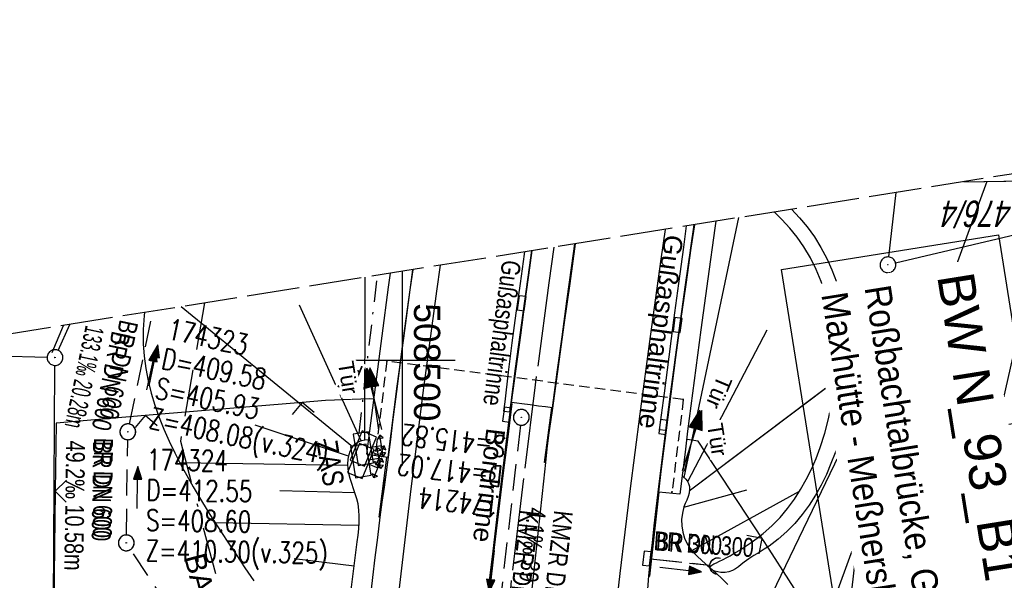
# Model space of a CAD drawing. Extents: x 508367 to 508796, y 450874 to 451832.
# Tile 35 of 37: x 508464 to 508557, y 451779 to 451832. Entities that reach past the tile are written whole.
import ezdxf
from ezdxf.enums import TextEntityAlignment as Align

# ---------------------------------------------------------------- set-up
doc = ezdxf.new("R2010")
doc.units = 0
doc.header["$LTSCALE"] = 10
doc.header["$MEASUREMENT"] = 0
for name, pattern in [('ACAD_ISO16W100', [73, 15, -6.5, 15, -6.5, 15, -7, 1, -7]), ('ACHSE', [5.5, 4, -0.5, 0.5, -0.5]), ('AUSGEZOGEN', [0]), ('LT00', [0]), ('LT08', [0.42, 0.2, -0.1, 0.02, -0.1]), ('LT12', [0.4, 0.3, -0.1]), ('LT14', [0.6, 0.5, -0.1]), ('LT17', [0.15, 0.1, -0.05]), ('STRICHLINIE2', [0.375, 0.25, -0.125])]:
    doc.linetypes.add(name, pattern=pattern)
doc.layers.get('0').update_dxf_attribs({"linetype": 'LT00'})
for name, color, linetype in [('--EK_BW_TEXT_B', 20, 'LT00'), ('--EK_FBR', 250, 'LT00'), ('--EK_Halt-Pfeil', 4, 'LT00'), ('--EK_Haltung', 7, 'STRICHLINIE2'), ('--EK_Haltung-Text', 140, 'LT00'), ('--EK_Schacht-Text', 5, 'LT00'), ('--EL_DFK_AB_L', 21, 'LT00'), ('--EL_DFK_AB_P', 7, 'LT00'), ('--EL_Halt-Pfeil', 4, 'LT00'), ('--EL_Haltung', 182, 'STRICHLINIE2'), ('--EL_Haltung-Text', 182, 'LT00'), ('-AX-093', 35, 'ACHSE'), ('ABSTAND', 8, 'LT00'), ('BAB-KABEL', 220, 'ACAD_ISO16W100'), ('BAB-KABEL_TEXT', 221, 'Continuous'), ('BW_TEXT_B', 20, 'AUSGEZOGEN'), ('DFK_AB_L', 21, 'LT00'), ('DFK_AB_P', 7, 'LT00'), ('DFK_FLUR_NR', 250, 'LT00'), ('DFK_KATASTER', 250, 'LT00'), ('DL', 182, 'LT12'), ('DL_PFEIL', 201, 'LT00'), ('DL_TEXT', 182, 'LT00'), ('RINNE_TEXT', 11, 'Continuous'), ('STROM_TEXT', 80, 'Continuous'), ('STROM_UNTER', 80, 'LT08'), ('TOR_TEXT_A', 11, 'Continuous'), ('TOR_TEXT_B', 11, 'Continuous'), ('V120_AFBR_BAB', 250, 'LT00'), ('V120_BOESCH', 250, 'LT00'), ('V120_BOSCHUNG', 250, 'LT00'), ('V120_BR_KAPPE', 30, 'LT00'), ('V120_BR_WID', 30, 'LT17'), ('V120_H_BORD', 8, 'LT00'), ('V120_KA_PRUF', 182, 'LT00'), ('V120_LD_MARK', 2, 'LT00'), ('V120_RASTER', 250, 'LT00'), ('V120_RAUHGE', 250, 'LT00'), ('V120_RINNE', 182, 'LT00'), ('V120_SINKK', 182, 'LT00'), ('V120_STROM', 80, 'LT00'), ('V120_TOR', 10, 'LT00'), ('V120_UK_DURCH', 182, 'LT00'), ('V120_ZAUN', 40, 'LT00'), ('V121_AFBR_BAB', 250, 'LT00'), ('V121_BOESCH', 250, 'LT00'), ('V121_BOSCHUNG', 250, 'LT00'), ('V121_BR_KAPPE', 30, 'LT00'), ('V121_BR_WID', 30, 'LT17'), ('V121_H_BORD', 8, 'LT00'), ('V121_KA_PRUF', 182, 'LT00'), ('V121_LD_MARK', 250, 'LT00'), ('V121_RASTER', 250, 'LT00'), ('V121_RAUHGE', 250, 'LT00'), ('V121_RINNE', 182, 'LT00'), ('V121_SINKK', 182, 'LT00'), ('V121_STROM', 80, 'LT00'), ('V121_TOR', 10, 'LT00'), ('V121_UK_DURCH', 182, 'LT00'), ('V121_ZAUN', 40, 'LT00')]:
    doc.layers.add(name, color=color, linetype=linetype)
doc.layers.add('-BLATT_121-RAND', color=7, linetype='LT14', plot=False)
doc.styles.add('Arial', font='ARIAL.TTF')
doc.styles.add('Beschrift', font='ARIAL.TTF')
doc.styles.add('Haltungsbeschriftung', font='ARIAL.TTF', dxfattribs={"width": 0.75})
doc.styles.add('schachtbeschriftung', font='romans.shx', dxfattribs={"width": 0.75, "height": 2})
doc.styles.get("Standard").update_dxf_attribs({"font": 'ARIAL.TTF'})
doc.styles.add('Versorgungsltg', font='ARIAL.TTF', dxfattribs={"width": 0.8, "height": 2})

# ---------------------------------------------------------------- blocks, each defined once
blk = doc.blocks.new('SYMB0003')
at = {"color": 0, "linetype": 'ByBlock'}
for p, q in [((-0.015712, 0), (0.010166, 0.012015)), ((0, -0.021257), (-0.015712, 0)), ((0.010166, 0.012015), (0, -0.021257))]:
    blk.add_line(p, q, dxfattribs=at)
for points in [[(-0.031395, 0.499013), (-0.093691, 0.491144), (-0.154509, 0.475528), (-0.21289, 0.452414), (-0.267913, 0.422164), (-0.318712, 0.385257), (-0.364484, 0.342274), (-0.404509, 0.293893), (-0.438154, 0.240877), (-0.464888, 0.184062), (-0.484292, 0.124345), (-0.496058, 0.062667), (-0.5, 0)], [(-0.5, 0), (-0.496058, -0.062667), (-0.484292, -0.124345), (-0.464888, -0.184062), (-0.438154, -0.240877), (-0.404509, -0.293893), (-0.364485, -0.342274), (-0.318712, -0.385257), (-0.267914, -0.422164), (-0.21289, -0.452414), (-0.154509, -0.475529), (-0.093691, -0.491144), (-0.031395, -0.499014), (0.031395, -0.499014)], [(0.5, 0), (0.496057, 0.062667), (0.484292, 0.124345), (0.464888, 0.184062), (0.438153, 0.240877), (0.404509, 0.293893), (0.364484, 0.342274), (0.318712, 0.385257), (0.267913, 0.422164), (0.21289, 0.452414), (0.154509, 0.475528), (0.093691, 0.491144), (0.031395, 0.499013), (-0.031395, 0.499013)], [(0.031395, -0.499014), (0.093691, -0.491144), (0.154509, -0.475529), (0.21289, -0.452414), (0.267914, -0.422164), (0.318712, -0.385257), (0.364485, -0.342274), (0.404509, -0.293893), (0.438154, -0.240877), (0.464889, -0.184062), (0.484292, -0.124345), (0.496058, -0.062667), (0.5, 0)]]:
    blk.add_lwpolyline(points, dxfattribs=at)
blk = doc.blocks.new('SYMB0070')
at = {"color": 0, "linetype": 'ByBlock'}
for p, q in [((-0.5, 0), (0.2, 0)), ((0.5, 0), (0.2, 0.1)), ((0.2, 0.1), (0.2, 0)), ((0.468, 0), (0.21, 0.086)), ((0.21, 0.086), (0.21, -0.086)), ((0.21, -0.086), (0.468, 0)), ((0.22, -0.072), (0.437, 0)), ((0.23, -0.058), (0.405, 0)), ((0.24, -0.045), (0.374, 0)), ((0.342, 0), (0.25, 0.031)), ((0.25, 0.031), (0.25, -0.031)), ((0.25, -0.031), (0.342, 0)), ((0.26, -0.017), (0.31, 0)), ((0.27, -0.003), (0.279, 0))]:
    blk.add_line(p, q, dxfattribs=at)
for points in [[(0.2, 0), (0.2, -0.1), (0.5, 0)], [(0.437, 0), (0.22, 0.072), (0.22, -0.072)], [(0.405, 0), (0.23, 0.058), (0.23, -0.058)], [(0.374, 0), (0.24, 0.045), (0.24, -0.045)], [(0.31, 0), (0.26, 0.017), (0.26, -0.017)], [(0.279, 0), (0.27, 0.003), (0.27, -0.003)]]:
    blk.add_lwpolyline(points, dxfattribs=at)
blk = doc.blocks.new('SYMB0011')
at = {"color": 0, "linetype": 'ByBlock'}
for p, q in [((0.5, 0), (-0.5, 0)), ((0, 0.5), (0, -0.5))]:
    blk.add_line(p, q, dxfattribs=at)
blk = doc.blocks.new('SYMB0024')
at = {"color": 0, "linetype": 'ByBlock'}
for p, q in [((-0.5, 0.5), (0, 0)), ((0, 0), (0.5, 0.5))]:
    blk.add_line(p, q, dxfattribs=at)
blk = doc.blocks.new('SYMB0652')
at = {"color": 0, "linetype": 'ByBlock'}
blk.add_lwpolyline([(-0.15, -0.075), (0.15, -0.075), (0.15, 0.075), (-0.15, 0.075), (-0.15, -0.075)], dxfattribs=at)
blk = doc.blocks.new('SYMB1107')
at = {"color": 0, "linetype": 'ByBlock'}
for points in [[(-0.2, 0), (-0.196157, 0.039018), (-0.184776, 0.076537), (-0.166294, 0.111114), (-0.141421, 0.141421), (-0.111114, 0.166294), (-0.076537, 0.184776), (-0.039018, 0.196157), (0, 0.2)], [(0, 0.2), (0.039018, 0.196157), (0.076537, 0.184776), (0.111114, 0.166294), (0.141421, 0.141421), (0.166294, 0.111114), (0.184776, 0.076537), (0.196157, 0.039018), (0.2, 0)]]:
    blk.add_lwpolyline(points, dxfattribs=at)
blk = doc.blocks.new('SYMB0702')
at = {"color": 0, "linetype": 'ByBlock'}
for p, q in [((0.071716, 0.203284), (0.071716, 0.146716)), ((0.1, 0.175), (-0.1, 0.175)), ((0, 0.075), (0, 0.175))]:
    blk.add_line(p, q, dxfattribs=at)
for points in [[(-0.071716, 0.203284), (-0.1, 0.175), (-0.071716, 0.146716), (-0.071716, 0.203284)], [(0.071716, 0.203284), (0.1, 0.175), (0.071716, 0.146716)], [(0.15, 0.075), (-0.15, 0.075), (-0.15, -0.075), (0.15, -0.075), (0.15, 0.075)]]:
    blk.add_lwpolyline(points, dxfattribs=at)

msp = doc.modelspace()

# ---------------------------------------------------------------- linework, layer by layer
at = {"layer": '--EK_FBR', "color": 2}
for points in [[(508514.302, 451795.477), (508514.85, 451799.435), (508515.4, 451803.393), (508515.954, 451807.351), (508516.489, 451811.129)], [(508510.231, 451795.108), (508509.818, 451791.795), (508509.406, 451788.482), (508508.997, 451785.169), (508508.593, 451781.855), (508508.195, 451778.541), (508507.805, 451775.225), (508507.424, 451771.909), (508506.527, 451763.684), (508505.696, 451755.451), (508504.932, 451747.212), (508504.508, 451742.295), (508504.109, 451737.376), (508503.735, 451732.455), (508503.389, 451727.532), (508503.07, 451722.607)], [(508512.177, 451776.778), (508512.508, 451779.715), (508512.833, 451782.653), (508513.149, 451785.592), (508513.453, 451788.532), (508513.543, 451789.418), (508513.636, 451790.304), (508513.786, 451791.599), (508513.95, 451792.893), (508514.124, 451794.185), (508514.302, 451795.477)]]:
    msp.add_lwpolyline(points, dxfattribs=at)
at = {"layer": '--EK_FBR'}
for points in [[(508496.949, 451777.418), (508497.17, 451779.334), (508497.396, 451781.25), (508497.631, 451783.165), (508497.877, 451785.078), (508498.069, 451786.51), (508498.264, 451787.941), (508498.461, 451789.372), (508498.654, 451790.804), (508498.874, 451792.487), (508499.088, 451794.171), (508499.299, 451795.855), (508499.511, 451797.539), (508500.103, 451802.135), (508500.719, 451806.727), (508500.986, 451808.655)], [(508496.949, 451777.418), (508497.17, 451779.334), (508497.396, 451781.25), (508497.631, 451783.165), (508497.877, 451785.078), (508498.069, 451786.51), (508498.265, 451787.941), (508498.461, 451789.372), (508498.654, 451790.804), (508498.874, 451792.487), (508499.088, 451794.171), (508499.299, 451795.855), (508499.511, 451797.539), (508500.103, 451802.135), (508500.719, 451806.727), (508500.986, 451808.655)], [(508510.231, 451795.108), (508509.818, 451791.795), (508509.406, 451788.482), (508508.997, 451785.169), (508508.593, 451781.855), (508508.195, 451778.541), (508507.805, 451775.225), (508507.424, 451771.909), (508506.527, 451763.684), (508505.696, 451755.451), (508504.932, 451747.212), (508504.508, 451742.295), (508504.167, 451738.096)], [(508508.264, 451736.393), (508508.367, 451737.821), (508508.614, 451741.099), (508508.875, 451744.375), (508509.226, 451748.51), (508509.601, 451752.642), (508509.999, 451756.773), (508510.418, 451760.902), (508510.857, 451765.028), (508511.181, 451767.966), (508511.511, 451770.904), (508511.844, 451773.841), (508512.177, 451776.778), (508512.508, 451779.715), (508512.833, 451782.653), (508513.149, 451785.592), (508513.453, 451788.532), (508513.543, 451789.418), (508513.636, 451790.304), (508513.786, 451791.599), (508513.95, 451792.893), (508514.124, 451794.185), (508514.302, 451795.477)], [(508523.329, 451777.779), (508523.477, 451779.493), (508523.631, 451781.09), (508523.797, 451782.685), (508523.974, 451784.28), (508524.157, 451785.874), (508524.344, 451787.468)], [(508523.329, 451777.779), (508523.477, 451779.493), (508523.631, 451781.09), (508523.797, 451782.685), (508523.974, 451784.28), (508524.157, 451785.874), (508524.344, 451787.468)]]:
    msp.add_lwpolyline(points, dxfattribs=at)
at = {"layer": '--EK_Haltung'}
for p, q in [((508473.982, 451793.954), (508476.238, 451804.706)), ((508511.23, 451793.851), (508506.934, 451756.471)), ((508473.69, 451783.394), (508473.817, 451792.47)), ((508490.233, 451757.644), (508474.094, 451782.018))]:
    msp.add_line(p, q, dxfattribs=at)
at = {"layer": '--EK_Haltung', "flags": 128}
msp.add_lwpolyline([(508523.611, 451781.122), (508529.28, 451780.521)], dxfattribs=at)
at = {"layer": '--EL_DFK_AB_L'}
for p, q in [((508546.324, 451809.864), (508547.011, 451816)), ((508546.157, 451808.374), (508542.444, 451775.075)), ((508467.195, 451800.974), (508468.291, 451803.438)), ((508466.525, 451745.358), (508466.885, 451799.539))]:
    msp.add_line(p, q, dxfattribs=at)
at = {"layer": '--EL_Haltung'}
for p, q in [((508473.982, 451793.954), (508476.238, 451804.706)), ((508511.23, 451793.851), (508506.934, 451756.471)), ((508473.69, 451783.394), (508473.817, 451792.47)), ((508490.233, 451757.644), (508474.094, 451782.018))]:
    msp.add_line(p, q, dxfattribs=at)
at = {"layer": '--EL_Haltung', "flags": 128}
msp.add_lwpolyline([(508523.611, 451781.122), (508529.28, 451780.521)], dxfattribs=at)
at = {"layer": '-AX-093', "ltscale": 0.2}
msp.add_lwpolyline([(508514.425, 451810.8), (508513.94, 451807.399), (508512.638, 451797.7), (508511.414, 451787.991), (508510.27, 451778.273), (508509.206, 451768.545), (508508.221, 451758.809), (508507.316, 451749.065), (508506.49, 451739.315), (508505.744, 451729.557), (508505.078, 451719.794), (508504.564, 451711.305), (508504.047, 451701.533), (508503.609, 451691.757), (508503.249, 451681.978), (508502.967, 451672.196), (508502.76, 451662.413)], dxfattribs=at)
at = {"layer": '-BLATT_121-RAND'}
msp.add_lwpolyline([(508366.709, 451787.228), (508512.473, 450873.785), (508795.887, 450919.011), (508650.123, 451832.454), (508366.709, 451787.228)], dxfattribs=at)
at = {"layer": 'BAB-KABEL', "ltscale": 0.03, "flags": 128}
msp.add_lwpolyline([(508481.132, 451805.487), (508478.836, 451792.344), (508487.53, 451759.381), (508487.306, 451756.485), (508474.349, 451741.908), (508468.834, 451735.707), (508475.952, 451649.564), (508469.739, 451597.109), (508469.509, 451571.11), (508469.046, 451544.183), (508471.274, 451515.157), (508471.836, 451512.79), (508471.5, 451511.439), (508473.754, 451501.972), (508475.555, 451491.804), (508479.629, 451452.233), (508484.865, 451407.114), (508486.669, 451393.18), (508505.806, 451340.85), (508508.108, 451333.687), (508512.985, 451311.226), (508516.785, 451293.97), (508526.19, 451263.356), (508527.757, 451255.005), (508529.063, 451245.611), (508536.658, 451213.69), (508542.402, 451189.944), (508551.825, 451153.06), (508568.817, 451102.085), (508574.051, 451078.792), (508579.274, 451054.785), (508581.625, 451046.956), (508586.587, 451032.083), (508591.025, 451018.513), (508595.204, 451005.728), (508599.039, 450995.064), (508614.645, 450954.692), (508622.355, 450920.863), (508627.493, 450900.732), (508631.741, 450892.817)], dxfattribs=at)
at = {"layer": 'BW_TEXT_B'}
msp.add_lwpolyline([(508592.779, 451799.536), (508599.566, 451757.008), (508562.968, 451751.168), (508556.182, 451793.696)], close=True, dxfattribs=at)
at = {"layer": 'DFK_AB_L'}
for p, q in [((508546.324, 451809.864), (508547.011, 451816)), ((508546.157, 451808.374), (508542.444, 451775.075)), ((508467.195, 451800.974), (508468.291, 451803.438)), ((508466.525, 451745.358), (508466.885, 451799.539))]:
    msp.add_line(p, q, dxfattribs=at)
at = {"layer": 'DFK_KATASTER'}
for p, q in [((508623.92, 451827.328), (508546.971, 451809.291)), ((508466.141, 451800.308), (508451.007, 451800.68))]:
    msp.add_line(p, q, dxfattribs=at)
at = {"layer": 'DL', "flags": 128}
msp.add_lwpolyline([(508523.611, 451781.122), (508529.28, 451780.521)], dxfattribs=at)
at = {"layer": 'STROM_UNTER', "flags": 128}
msp.add_lwpolyline([(508495.869, 451793.082), (508496.389, 451797.75), (508497.614, 451808.117)], dxfattribs=at)
at = {"layer": 'V120_AFBR_BAB'}
msp.add_line((508524.344, 451787.468), (508525.089, 451793.346), dxfattribs=at)
at = {"layer": 'V120_AFBR_BAB', "color": 0}
msp.add_lwpolyline([(508514.302, 451795.477), (508514.85, 451799.435), (508515.4, 451803.393), (508515.954, 451807.351), (508516.489, 451811.129)], dxfattribs=at)
at = {"layer": 'V120_AFBR_BAB'}
for points in [[(508496.949, 451777.418), (508497.17, 451779.334), (508497.396, 451781.25), (508497.631, 451783.165), (508497.877, 451785.078), (508498.069, 451786.51), (508498.264, 451787.941), (508498.461, 451789.372), (508498.654, 451790.804), (508498.874, 451792.487), (508499.088, 451794.171), (508499.299, 451795.855), (508499.511, 451797.539), (508500.103, 451802.135), (508500.719, 451806.727), (508500.986, 451808.655)], [(508510.231, 451795.108), (508509.818, 451791.795), (508509.406, 451788.482), (508508.997, 451785.169), (508508.593, 451781.855), (508508.195, 451778.541), (508507.805, 451775.225), (508507.424, 451771.909), (508506.527, 451763.684), (508505.696, 451755.451), (508504.932, 451747.212), (508504.508, 451742.295), (508504.167, 451738.096)], [(508508.264, 451736.393), (508508.367, 451737.821), (508508.614, 451741.099), (508508.875, 451744.375), (508509.226, 451748.51), (508509.601, 451752.642), (508509.999, 451756.773), (508510.418, 451760.902), (508510.857, 451765.028), (508511.181, 451767.966), (508511.511, 451770.904), (508511.844, 451773.841), (508512.177, 451776.778), (508512.508, 451779.715), (508512.833, 451782.653), (508513.149, 451785.592), (508513.453, 451788.532), (508513.543, 451789.418), (508513.636, 451790.304), (508513.786, 451791.599), (508513.95, 451792.893), (508514.124, 451794.185), (508514.302, 451795.477)], [(508523.329, 451777.779), (508523.477, 451779.493), (508523.631, 451781.09), (508523.797, 451782.685), (508523.974, 451784.28), (508524.157, 451785.874), (508524.344, 451787.468)]]:
    msp.add_lwpolyline(points, dxfattribs=at)
at = {"layer": 'V120_BOESCH'}
for points in [[(508553.476, 451817.032), (508583.897, 451817.526)], [(508475.428, 451804.577), (508475.388, 451804.307), (508475.288, 451802.954), (508475.289, 451801.603), (508475.374, 451800.416), (508475.535, 451799.236), (508475.765, 451798.063), (508476.06, 451796.898), (508476.413, 451795.742), (508476.818, 451794.596), (508477.272, 451793.461), (508477.767, 451792.339), (508478.298, 451791.229), (508478.859, 451790.133), (508479.446, 451789.051), (508480.052, 451787.985), (508480.839, 451786.659), (508481.646, 451785.354), (508482.467, 451784.068), (508483.299, 451782.796), (508484.14, 451781.533), (508484.984, 451780.275), (508485.828, 451779.018)], [(508495.106, 451778.18), (508495.293, 451779.697), (508495.485, 451781.222), (508495.681, 451782.759), (508495.756, 451783.366), (508495.821, 451783.973), (508495.864, 451784.578), (508495.874, 451785.178), (508495.842, 451785.773), (508495.756, 451786.359), (508495.638, 451786.844), (508495.489, 451787.324), (508495.324, 451787.803), (508495.158, 451788.283), (508495.007, 451788.766), (508494.885, 451789.257), (508494.813, 451789.701), (508494.785, 451790.15), (508494.812, 451790.601), (508494.902, 451791.052), (508495.011, 451791.371), (508495.16, 451791.672), (508495.35, 451791.937), (508495.582, 451792.149), (508495.833, 451792.287), (508496.111, 451792.381), (508496.408, 451792.445), (508496.715, 451792.495)], [(508526.668, 451788.997), (508526.836, 451788.858), (508526.993, 451788.71), (508527.126, 451788.545), (508527.251, 451788.292), (508527.32, 451788.012), (508527.337, 451787.724), (508527.295, 451787.381), (508527.2, 451787.05), (508527.075, 451786.725), (508526.938, 451786.399), (508526.811, 451786.067), (508526.658, 451785.481), (508526.589, 451784.874), (508526.603, 451784.262), (508526.697, 451783.661), (508526.87, 451783.083), (508527.119, 451782.546), (508527.399, 451782.114), (508527.726, 451781.717), (508528.089, 451781.345), (508528.475, 451780.99), (508528.875, 451780.645), (508529.277, 451780.299), (508529.865, 451779.771), (508530.437, 451779.232), (508531.001, 451778.688)]]:
    msp.add_lwpolyline(points, dxfattribs=at)
at = {"layer": 'V120_BOSCHUNG'}
for p, q in [((508539.763, 451773.507), (508555.705, 451817.091)), ((508551.625, 451771.447), (508561.938, 451817.171)), ((508526.823, 451788.869), (508532.021, 451813.608)), ((508496.4, 451792.444), (508496.429, 451807.928)), ((508496.053, 451792.365), (508490.178, 451805.28)), ((508495.237, 451791.791), (508478.91, 451805.133)), ((508527.175, 451788.487), (508534.735, 451802.932)), ((508527.309, 451787.592), (508541.136, 451797.999)), ((508534.273, 451775.896), (508544.588, 451797.224)), ((508545.652, 451772.173), (508552.918, 451794.504)), ((508494.866, 451790.907), (508485.956, 451793.844)), ((508494.79, 451790.004), (508478.792, 451790.262)), ((508495.458, 451787.414), (508488.308, 451787.591)), ((508526.803, 451786.042), (508532.808, 451787.711)), ((508527.561, 451781.908), (508537.821, 451787.564)), ((508495.846, 451784.293), (508482.14, 451784.56)), ((508495.386, 451780.437), (508489.674, 451781.118))]:
    msp.add_line(p, q, dxfattribs=at)
at = {"layer": 'V120_BR_KAPPE'}
for p, q in [((508496.608, 451791.084), (508498.595, 451790.815)), ((508526.419, 451787.276), (508524.401, 451787.479))]:
    msp.add_line(p, q, dxfattribs=at)
for points in [[(508524.401, 451787.479), (508524.641, 451789.442), (508524.883, 451791.405), (508525.129, 451793.367), (508525.576, 451796.84), (508526.039, 451800.31), (508526.516, 451803.779), (508527.005, 451807.246), (508527.504, 451810.712), (508527.831, 451812.939)], [(508529.856, 451813.262), (508529.759, 451812.597), (508529.073, 451807.772), (508528.411, 451802.943), (508527.771, 451798.112), (508527.155, 451793.277), (508526.907, 451791.277), (508526.662, 451789.277), (508526.419, 451787.276)], [(508514.287, 451795.49), (508514.741, 451798.883), (508515.198, 451802.276), (508515.657, 451805.669), (508516.122, 451809.061), (508516.408, 451811.116)], [(508510.39, 451795.996), (508510.822, 451799.209), (508511.256, 451802.422), (508511.693, 451805.634), (508512.135, 451808.845), (508512.362, 451810.471)], [(508496.608, 451791.084), (508496.884, 451793.301), (508497.162, 451795.518), (508497.444, 451797.735), (508498.048, 451802.362), (508498.672, 451806.986), (508498.858, 451808.316)], [(508500.964, 451808.652), (508500.697, 451806.723), (508500.077, 451802.143), (508499.47, 451797.56), (508499.177, 451795.312), (508498.885, 451793.064), (508498.595, 451790.815)], [(508514.287, 451795.49), (508513.624, 451795.583), (508512.96, 451795.676), (508512.16, 451795.784), (508511.36, 451795.885), (508510.875, 451795.941), (508510.39, 451795.996)]]:
    msp.add_lwpolyline(points, dxfattribs=at)
at = {"layer": 'V120_BR_WID'}
for p, q in [((508498.512, 451799.947), (508497.397, 451791.072)), ((508526.743, 451796.292), (508498.512, 451799.947)), ((508526.743, 451796.292), (508525.664, 451787.495))]:
    msp.add_line(p, q, dxfattribs=at)
at = {"layer": 'V120_H_BORD'}
for points in [[(508504.29, 451738.045), (508504.523, 451741.037), (508505.047, 451747.257), (508505.608, 451753.429), (508506.209, 451759.598), (508506.85, 451765.763), (508507.53, 451771.923), (508507.925, 451775.353), (508508.331, 451778.782), (508508.745, 451782.209), (508509.166, 451785.636), (508509.592, 451789.062), (508510.021, 451792.488), (508510.452, 451795.914)], [(508513.636, 451790.304), (508513.523, 451790.309), (508514.213, 451795.499)], [(508497.877, 451785.078), (508497.772, 451785.106), (508498.509, 451790.775)], [(508523.477, 451779.493), (508523.572, 451779.48), (508524.458, 451787.476)]]:
    msp.add_lwpolyline(points, dxfattribs=at)
at = {"layer": 'V120_LD_MARK', "color": 0}
for points in [[(508525.012, 451812.489), (508524.602, 451809.647), (508523.583, 451802.291), (508522.605, 451794.931), (508521.666, 451787.567), (508521.184, 451783.655), (508520.714, 451779.742), (508520.258, 451775.828), (508519.817, 451771.913), (508519.392, 451767.995), (508518.986, 451764.076), (508518.569, 451759.851), (508518.173, 451755.623), (508517.796, 451751.394), (508517.435, 451747.163), (508517.088, 451742.931), (508516.507, 451735.459), (508516.332, 451733.04)], [(508496.14, 451741.433), (508496.714, 451748.371), (508497.599, 451758.1), (508498.567, 451767.822), (508499.619, 451777.536), (508500.754, 451787.241), (508501.971, 451796.937), (508503.268, 451806.623), (508503.618, 451809.075)]]:
    msp.add_lwpolyline(points, dxfattribs=at)
at = {"layer": 'V120_RASTER'}
for p, q in [((508500, 451795), (508500, 451805)), ((508504.997, 451800.001), (508494.997, 451800.001))]:
    msp.add_line(p, q, dxfattribs=at)
at = {"layer": 'V120_RAUHGE'}
msp.add_lwpolyline([(508537.05, 451814.41), (508537.814, 451813.604), (508538.552, 451812.722), (508539.228, 451811.794), (508539.86, 451810.782), (508540.419, 451809.726), (508540.908, 451808.631), (508541.33, 451807.504), (508541.687, 451806.35), (508541.981, 451805.175), (508542.215, 451803.984), (508542.391, 451802.784), (508542.511, 451801.581), (508542.591, 451799.828), (508542.555, 451798.082), (508542.401, 451796.347), (508542.127, 451794.625), (508541.73, 451792.919), (508541.208, 451791.232), (508540.815, 451790.188), (508540.372, 451789.159), (508539.877, 451788.154), (508539.33, 451787.178), (508538.73, 451786.239), (508538.077, 451785.344), (508537.37, 451784.5), (508536.608, 451783.714), (508535.791, 451782.993), (508534.918, 451782.345), (508534.441, 451782.035), (508533.957, 451781.736), (508533.473, 451781.438), (508532.996, 451781.128), (508532.536, 451780.797), (508532.266, 451780.584), (508531.997, 451780.373), (508531.718, 451780.178), (508531.421, 451780.012), (508531.097, 451779.889), (508530.738, 451779.823), (508530.334, 451779.826), (508530.039, 451779.874), (508529.752, 451779.952), (508529.507, 451780.054), (508529.338, 451780.172), (508529.277, 451780.299), (508529.332, 451780.414), (508529.47, 451780.529), (508529.666, 451780.643), (508529.895, 451780.755), (508530.129, 451780.863), (508530.53, 451781.056), (508530.878, 451781.238), (508531.194, 451781.415), (508531.499, 451781.595), (508532.056, 451781.932), (508532.63, 451782.296), (508533.211, 451782.685), (508533.788, 451783.099), (508534.349, 451783.537), (508535.187, 451784.278), (508535.961, 451785.073), (508536.673, 451785.916), (508537.326, 451786.804), (508537.923, 451787.73), (508538.465, 451788.69), (508538.954, 451789.678), (508539.394, 451790.691), (508539.786, 451791.722), (508540.225, 451793.075), (508540.587, 451794.448), (508540.87, 451795.837), (508541.072, 451797.24), (508541.191, 451798.652), (508541.225, 451800.072), (508541.172, 451801.495), (508541.054, 451802.728), (508540.868, 451803.955), (508540.612, 451805.17), (508540.284, 451806.365), (508539.884, 451807.535), (508539.409, 451808.672), (508538.858, 451809.771), (508538.229, 451810.824), (508537.589, 451811.74), (508536.889, 451812.613), (508536.136, 451813.442), (508535.415, 451814.149)], dxfattribs=at)
at = {"layer": 'V120_RINNE'}
for p, q in [((508510.231, 451795.108), (508510.355, 451796.017)), ((508509.631, 451795.176), (508510.231, 451795.108)), ((508525.089, 451793.346), (508524.492, 451793.402))]:
    msp.add_line(p, q, dxfattribs=at)
for points in [[(508524.492, 451793.402), (508524.941, 451796.885), (508525.393, 451800.368), (508525.849, 451803.851), (508526.311, 451807.333), (508526.781, 451810.813), (508527.059, 451812.816)], [(508525.089, 451793.346), (508525.544, 451796.853), (508526.007, 451800.324), (508526.484, 451803.793), (508526.973, 451807.26), (508527.472, 451810.725), (508527.796, 451812.934)], [(508511.633, 451810.354), (508511.601, 451810.138), (508511.193, 451807.329), (508510.799, 451804.519), (508510.422, 451801.706), (508510.065, 451798.891), (508509.732, 451796.073), (508509.631, 451795.176)], [(508510.355, 451796.017), (508510.771, 451799.236), (508511.205, 451802.449), (508511.642, 451805.661), (508512.084, 451808.872), (508512.306, 451810.462)]]:
    msp.add_lwpolyline(points, dxfattribs=at)
at = {"layer": 'V120_ZAUN'}
for p, q in [((508466.608, 451800.773), (508467.708, 451803.345)), ((508490.442, 451796.006), (508475.494, 451794.76)), ((508466.921, 451787.574), (508466.738, 451772.576))]:
    msp.add_line(p, q, dxfattribs=at)
for points in [[(508497.266, 451796.332), (508496.873, 451796.357), (508492.666, 451796.191), (508490.442, 451796.006)], [(508475.494, 451794.76), (508467.001, 451794.051), (508466.921, 451787.574)], [(508534.265, 451783.047), (508528.151, 451792.341), (508527.124, 451792.501), (508527.059, 451792.504)], [(508541.418, 451770.007), (508540.546, 451773.285), (508534.926, 451782.042), (508534.265, 451783.047)]]:
    msp.add_lwpolyline(points, dxfattribs=at)
at = {"layer": 'V121_AFBR_BAB'}
msp.add_line((508524.344, 451787.468), (508525.089, 451793.346), dxfattribs=at)
at = {"layer": 'V121_AFBR_BAB', "color": 0}
for points in [[(508514.302, 451795.477), (508514.85, 451799.435), (508515.4, 451803.393), (508515.954, 451807.351), (508516.489, 451811.129)], [(508510.231, 451795.108), (508509.818, 451791.795), (508509.406, 451788.482), (508508.997, 451785.169), (508508.593, 451781.855), (508508.195, 451778.541), (508507.805, 451775.225), (508507.424, 451771.909), (508506.527, 451763.684), (508505.696, 451755.451), (508504.932, 451747.212), (508504.508, 451742.295), (508504.109, 451737.376), (508503.735, 451732.455), (508503.389, 451727.532), (508503.07, 451722.607)], [(508512.177, 451776.778), (508512.508, 451779.715), (508512.833, 451782.653), (508513.149, 451785.592), (508513.453, 451788.532), (508513.543, 451789.418), (508513.636, 451790.304), (508513.786, 451791.599), (508513.95, 451792.893), (508514.124, 451794.185), (508514.302, 451795.477)]]:
    msp.add_lwpolyline(points, dxfattribs=at)
at = {"layer": 'V121_AFBR_BAB'}
for points in [[(508496.949, 451777.418), (508497.17, 451779.334), (508497.396, 451781.25), (508497.631, 451783.165), (508497.877, 451785.078), (508498.069, 451786.51), (508498.265, 451787.941), (508498.461, 451789.372), (508498.654, 451790.804), (508498.874, 451792.487), (508499.088, 451794.171), (508499.299, 451795.855), (508499.511, 451797.539), (508500.103, 451802.135), (508500.719, 451806.727), (508500.986, 451808.655)], [(508523.329, 451777.779), (508523.477, 451779.493), (508523.631, 451781.09), (508523.797, 451782.685), (508523.974, 451784.28), (508524.157, 451785.874), (508524.344, 451787.468)]]:
    msp.add_lwpolyline(points, dxfattribs=at)
at = {"layer": 'V121_BOESCH'}
msp.add_line((508553.476, 451817.032), (508583.897, 451817.526), dxfattribs=at)
for points in [[(508475.428, 451804.577), (508475.388, 451804.307), (508475.288, 451802.954), (508475.289, 451801.603), (508475.374, 451800.416), (508475.535, 451799.236), (508475.765, 451798.063), (508476.06, 451796.898), (508476.413, 451795.742), (508476.818, 451794.596), (508477.272, 451793.461), (508477.767, 451792.339), (508478.298, 451791.229), (508478.859, 451790.133), (508479.446, 451789.051), (508480.052, 451787.985), (508480.839, 451786.659), (508481.646, 451785.355), (508482.467, 451784.068), (508483.299, 451782.796), (508484.14, 451781.533), (508484.984, 451780.275), (508485.828, 451779.018)], [(508495.106, 451778.18), (508495.293, 451779.697), (508495.485, 451781.222), (508495.681, 451782.759), (508495.756, 451783.366), (508495.821, 451783.973), (508495.864, 451784.578), (508495.875, 451785.179), (508495.842, 451785.773), (508495.756, 451786.359), (508495.638, 451786.844), (508495.489, 451787.324), (508495.324, 451787.803), (508495.158, 451788.283), (508495.007, 451788.766), (508494.885, 451789.257), (508494.813, 451789.701), (508494.785, 451790.15), (508494.812, 451790.601), (508494.902, 451791.052), (508495.011, 451791.371), (508495.16, 451791.672), (508495.35, 451791.937), (508495.582, 451792.149), (508495.833, 451792.287), (508496.111, 451792.381), (508496.408, 451792.445), (508496.715, 451792.495)], [(508526.668, 451788.997), (508526.836, 451788.858), (508526.993, 451788.71), (508527.126, 451788.545), (508527.251, 451788.292), (508527.32, 451788.012), (508527.337, 451787.724), (508527.295, 451787.381), (508527.2, 451787.05), (508527.075, 451786.725), (508526.938, 451786.399), (508526.811, 451786.067), (508526.658, 451785.481), (508526.589, 451784.874), (508526.603, 451784.262), (508526.697, 451783.66), (508526.87, 451783.083), (508527.119, 451782.546), (508527.399, 451782.114), (508527.726, 451781.717), (508528.089, 451781.345), (508528.475, 451780.99), (508528.875, 451780.645), (508529.277, 451780.299), (508529.865, 451779.771), (508530.437, 451779.232), (508531.001, 451778.688)]]:
    msp.add_lwpolyline(points, dxfattribs=at)
at = {"layer": 'V121_BOSCHUNG'}
for p, q in [((508539.763, 451773.507), (508555.705, 451817.091)), ((508551.625, 451771.447), (508561.938, 451817.171)), ((508526.823, 451788.869), (508532.021, 451813.608)), ((508496.4, 451792.444), (508496.429, 451807.928)), ((508496.053, 451792.365), (508490.178, 451805.28)), ((508495.237, 451791.791), (508478.91, 451805.133)), ((508527.175, 451788.487), (508534.735, 451802.932)), ((508527.309, 451787.592), (508541.355, 451798.164)), ((508534.273, 451775.896), (508544.588, 451797.224)), ((508545.652, 451772.173), (508552.918, 451794.504)), ((508494.866, 451790.907), (508485.956, 451793.844)), ((508494.79, 451790.004), (508478.792, 451790.262)), ((508495.458, 451787.414), (508488.308, 451787.591)), ((508526.803, 451786.042), (508532.808, 451787.711)), ((508527.561, 451781.908), (508537.821, 451787.564)), ((508495.847, 451784.293), (508482.14, 451784.56)), ((508495.386, 451780.437), (508489.674, 451781.118))]:
    msp.add_line(p, q, dxfattribs=at)
at = {"layer": 'V121_BR_KAPPE'}
for p, q in [((508496.608, 451791.084), (508498.595, 451790.815)), ((508526.419, 451787.276), (508524.401, 451787.479))]:
    msp.add_line(p, q, dxfattribs=at)
for points in [[(508524.401, 451787.479), (508524.641, 451789.442), (508524.883, 451791.405), (508525.129, 451793.367), (508525.576, 451796.84), (508526.039, 451800.31), (508526.516, 451803.779), (508527.005, 451807.246), (508527.504, 451810.712), (508527.831, 451812.939)], [(508529.856, 451813.262), (508529.759, 451812.598), (508529.073, 451807.772), (508528.411, 451802.943), (508527.771, 451798.112), (508527.155, 451793.277), (508526.907, 451791.277), (508526.662, 451789.277), (508526.419, 451787.276)], [(508514.287, 451795.49), (508514.741, 451798.883), (508515.198, 451802.276), (508515.657, 451805.669), (508516.122, 451809.061), (508516.408, 451811.116)], [(508510.39, 451795.996), (508510.822, 451799.209), (508511.256, 451802.422), (508511.693, 451805.634), (508512.135, 451808.845), (508512.362, 451810.471)], [(508496.608, 451791.084), (508496.884, 451793.301), (508497.163, 451795.518), (508497.444, 451797.735), (508498.048, 451802.362), (508498.672, 451806.986), (508498.858, 451808.316)], [(508500.964, 451808.652), (508500.697, 451806.723), (508500.077, 451802.142), (508499.47, 451797.56), (508499.177, 451795.312), (508498.885, 451793.063), (508498.595, 451790.815)], [(508514.287, 451795.49), (508513.624, 451795.584), (508512.96, 451795.676), (508512.16, 451795.784), (508511.36, 451795.885), (508510.875, 451795.942), (508510.39, 451795.996)]]:
    msp.add_lwpolyline(points, dxfattribs=at)
at = {"layer": 'V121_BR_WID'}
for p, q in [((508498.512, 451799.947), (508497.397, 451791.072)), ((508526.743, 451796.292), (508498.512, 451799.947)), ((508526.743, 451796.292), (508525.664, 451787.495))]:
    msp.add_line(p, q, dxfattribs=at)
at = {"layer": 'V121_H_BORD'}
for points in [[(508503.183, 451722.359), (508503.592, 451728.588), (508504.038, 451734.814), (508504.523, 451741.037), (508505.047, 451747.257), (508505.608, 451753.429), (508506.209, 451759.598), (508506.85, 451765.763), (508507.53, 451771.923), (508507.925, 451775.353), (508508.331, 451778.782), (508508.745, 451782.209), (508509.166, 451785.636), (508509.592, 451789.062), (508510.021, 451792.488), (508510.452, 451795.914)], [(508513.636, 451790.304), (508513.523, 451790.309), (508514.213, 451795.499)], [(508497.877, 451785.078), (508497.772, 451785.106), (508498.509, 451790.775)], [(508523.477, 451779.493), (508523.572, 451779.48), (508524.458, 451787.476)]]:
    msp.add_lwpolyline(points, dxfattribs=at)
at = {"layer": 'V121_LD_MARK'}
for points in [[(508525.012, 451812.489), (508524.602, 451809.647), (508523.583, 451802.291), (508522.605, 451794.931), (508521.666, 451787.567), (508521.184, 451783.655), (508520.714, 451779.742), (508520.258, 451775.828), (508519.817, 451771.913), (508519.392, 451767.995), (508518.986, 451764.076), (508518.569, 451759.851), (508518.173, 451755.623), (508517.796, 451751.394), (508517.435, 451747.163), (508517.088, 451742.931), (508516.507, 451735.459), (508515.966, 451727.983), (508515.465, 451720.505)], [(508492.449, 451663.93), (508492.615, 451672.386), (508492.836, 451680.84), (508493.114, 451689.292), (508493.45, 451697.742), (508493.843, 451706.189), (508494.296, 451714.633), (508494.808, 451723.074), (508495.381, 451731.511), (508496.016, 451739.943), (508496.714, 451748.371), (508497.599, 451758.1), (508498.567, 451767.822), (508499.62, 451777.536), (508500.754, 451787.241), (508501.971, 451796.937), (508503.268, 451806.623), (508503.618, 451809.075)]]:
    msp.add_lwpolyline(points, dxfattribs=at)
at = {"layer": 'V121_RASTER'}
for p, q in [((508499.999, 451789.998), (508499.999, 451808.498)), ((508504.998, 451800.001), (508494.998, 451800.001))]:
    msp.add_line(p, q, dxfattribs=at)
at = {"layer": 'V121_RAUHGE'}
msp.add_lwpolyline([(508537.05, 451814.41), (508537.814, 451813.604), (508538.552, 451812.722), (508539.229, 451811.794), (508539.86, 451810.782), (508540.419, 451809.726), (508540.908, 451808.631), (508541.33, 451807.504), (508541.687, 451806.35), (508541.981, 451805.175), (508542.215, 451803.984), (508542.391, 451802.784), (508542.511, 451801.581), (508542.591, 451799.828), (508542.555, 451798.082), (508542.401, 451796.347), (508542.127, 451794.625), (508541.73, 451792.919), (508541.208, 451791.232), (508540.815, 451790.188), (508540.372, 451789.159), (508539.877, 451788.154), (508539.33, 451787.178), (508538.73, 451786.239), (508538.077, 451785.344), (508537.37, 451784.5), (508536.608, 451783.714), (508535.791, 451782.993), (508534.918, 451782.345), (508534.441, 451782.035), (508533.957, 451781.736), (508533.473, 451781.438), (508532.996, 451781.128), (508532.536, 451780.797), (508532.266, 451780.584), (508531.997, 451780.373), (508531.718, 451780.178), (508531.421, 451780.012), (508531.097, 451779.889), (508530.738, 451779.823), (508530.334, 451779.826), (508530.039, 451779.874), (508529.752, 451779.952), (508529.508, 451780.054), (508529.338, 451780.172), (508529.277, 451780.299), (508529.332, 451780.414), (508529.47, 451780.529), (508529.666, 451780.643), (508529.895, 451780.755), (508530.129, 451780.863), (508530.53, 451781.056), (508530.878, 451781.238), (508531.194, 451781.415), (508531.499, 451781.595), (508532.056, 451781.932), (508532.63, 451782.296), (508533.211, 451782.685), (508533.788, 451783.099), (508534.349, 451783.537), (508535.187, 451784.278), (508535.961, 451785.073), (508536.673, 451785.916), (508537.326, 451786.804), (508537.923, 451787.73), (508538.465, 451788.69), (508538.954, 451789.678), (508539.394, 451790.691), (508539.786, 451791.722), (508540.225, 451793.075), (508540.587, 451794.448), (508540.87, 451795.837), (508541.072, 451797.24), (508541.191, 451798.652), (508541.225, 451800.072), (508541.172, 451801.495), (508541.054, 451802.728), (508540.868, 451803.955), (508540.612, 451805.17), (508540.284, 451806.365), (508539.884, 451807.535), (508539.409, 451808.672), (508538.858, 451809.771), (508538.229, 451810.824), (508537.589, 451811.74), (508536.889, 451812.613), (508536.136, 451813.442), (508535.415, 451814.149)], dxfattribs=at)
at = {"layer": 'V121_RINNE'}
for p, q in [((508510.231, 451795.108), (508510.355, 451796.017)), ((508509.631, 451795.176), (508510.231, 451795.108)), ((508525.089, 451793.346), (508524.492, 451793.402))]:
    msp.add_line(p, q, dxfattribs=at)
for points in [[(508524.492, 451793.402), (508524.941, 451796.885), (508525.393, 451800.368), (508525.849, 451803.851), (508526.311, 451807.333), (508526.782, 451810.813), (508527.059, 451812.816)], [(508525.089, 451793.346), (508525.536, 451796.819), (508525.999, 451800.289), (508526.476, 451803.758), (508526.965, 451807.225), (508527.464, 451810.691), (508527.791, 451812.918)], [(508511.633, 451810.354), (508511.601, 451810.138), (508511.193, 451807.329), (508510.799, 451804.519), (508510.422, 451801.706), (508510.065, 451798.891), (508509.732, 451796.073), (508509.631, 451795.176)], [(508510.355, 451796.017), (508510.787, 451799.23), (508511.221, 451802.442), (508511.658, 451805.654), (508512.1, 451808.866), (508512.327, 451810.491)]]:
    msp.add_lwpolyline(points, dxfattribs=at)
at = {"layer": 'V121_ZAUN'}
for p, q in [((508466.608, 451800.773), (508467.708, 451803.345)), ((508490.442, 451796.006), (508475.494, 451794.76)), ((508466.921, 451787.575), (508466.738, 451772.576))]:
    msp.add_line(p, q, dxfattribs=at)
for points in [[(508497.266, 451796.332), (508496.873, 451796.357), (508492.666, 451796.191), (508490.442, 451796.006)], [(508475.494, 451794.76), (508467.001, 451794.051), (508466.921, 451787.575)], [(508534.265, 451783.047), (508528.151, 451792.341), (508527.124, 451792.501), (508527.059, 451792.504)], [(508541.418, 451770.007), (508540.546, 451773.285), (508534.926, 451782.042), (508534.265, 451783.047)]]:
    msp.add_lwpolyline(points, dxfattribs=at)

# ---------------------------------------------------------------- block references
at = {"layer": '--EK_Halt-Pfeil', "yscale": 4, "zscale": 4}
for p, xscale, rotation in [((508476.064, 451799.169), 3.999999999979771, 78.14882999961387), ((508474.754, 451787.919), 3.999999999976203, 89.19757000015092), ((508508.491, 451779.925), 4.000000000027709, 263.4436999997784), ((508526.485, 451780.114), 3.999999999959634, 353.3804677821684)]:
    msp.add_blockref('SYMB0070', p, dxfattribs=dict(at, xscale=xscale, rotation=rotation))
at = {"layer": '--EL_DFK_AB_P', "xscale": 1.500000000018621, "yscale": 1.5, "zscale": 1.5, "rotation": 264.7377099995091}
for p in [(508546.24, 451809.119), (508466.89, 451800.289)]:
    msp.add_blockref('SYMB0003', p, dxfattribs=at)
at = {"layer": '--EL_Halt-Pfeil', "yscale": 4, "zscale": 4}
for p, xscale, rotation in [((508476.278, 451799.558), 3.999999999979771, 78.14882999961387), ((508474.754, 451787.919), 3.999999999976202, 89.19757000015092), ((508508.491, 451779.925), 4.000000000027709, 263.4436999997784), ((508526.485, 451780.114), 3.999999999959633, 353.3804677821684)]:
    msp.add_blockref('SYMB0070', p, dxfattribs=dict(at, xscale=xscale, rotation=rotation))
at = {"layer": 'DFK_AB_P', "xscale": 1.500000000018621, "yscale": 1.5, "zscale": 1.5, "rotation": 264.7377099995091}
for p in [(508546.24, 451809.119), (508466.89, 451800.289)]:
    msp.add_blockref('SYMB0003', p, dxfattribs=at)
at = {"layer": 'DL_PFEIL', "xscale": 3.999999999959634, "yscale": 4, "zscale": 4, "rotation": 353.3804677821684}
msp.add_blockref('SYMB0070', (508526.485, 451780.114), dxfattribs=at)
at = {"layer": 'V120_BR_WID', "xscale": 0.1, "yscale": 0.1, "zscale": 0.1, "rotation": 247.428}
for p in [(508498.512, 451799.947), (508526.743, 451796.292), (508497.397, 451791.072), (508525.664, 451787.495)]:
    msp.add_blockref('SYMB0011', p, dxfattribs=at)
at = {"layer": 'V120_KA_PRUF', "xscale": 1.5, "yscale": 1.5, "zscale": 1.5, "rotation": 247.428}
for p in [(508511.316, 451794.597), (508473.828, 451793.221), (508473.68, 451782.645)]:
    msp.add_blockref('SYMB0003', p, dxfattribs=at)
at = {"layer": 'V120_SINKK', "zscale": 4.5}
for p, xscale, yscale, rotation in [((508511.346, 451805.466), 4.499999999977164, 4.499999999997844, 82.16413495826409), ((508526.194, 451803.394), 4.500000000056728, 4.500000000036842, 81.97503477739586), ((508509.942, 451794.848), 4.500000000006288, 4.499999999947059, 82.34205312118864), ((508524.826, 451793.683), 4.500000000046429, 4.499999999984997, 82.65885615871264), ((508523.275, 451781.16), 4.499999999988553, 4.500000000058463, 83.75507346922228)]:
    msp.add_blockref('SYMB0652', p, dxfattribs=dict(at, xscale=xscale, yscale=yscale, rotation=rotation))
at = {"layer": 'V120_STROM', "xscale": 10, "yscale": 10, "zscale": 10, "rotation": 247.428}
for p in [(508496.264, 451791.626), (508496.027, 451790.446)]:
    msp.add_blockref('SYMB0702', p, dxfattribs=at)
at = {"layer": 'V120_TOR', "xscale": 6, "yscale": 6, "zscale": 6, "rotation": 75.98105636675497}
msp.add_blockref('SYMB0070', (508527.597, 451792.38), dxfattribs=at)
at = {"layer": 'V120_UK_DURCH', "xscale": 3.99999999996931, "yscale": 4.000000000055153, "zscale": 4, "rotation": 83.27414502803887}
msp.add_blockref('SYMB1107', (508530.075, 451780.436), dxfattribs=at)
at = {"layer": 'V120_ZAUN', "xscale": 2.1, "yscale": 2.1, "zscale": 2.1}
for p, rotation in [((508490.442, 451796.006), 184.76567), ((508475.494, 451794.76), 184.76567), ((508466.921, 451787.574), 269.30084), ((508534.265, 451783.047), 123.33931)]:
    msp.add_blockref('SYMB0024', p, dxfattribs=dict(at, rotation=rotation))
at = {"layer": 'V121_BR_WID', "xscale": 0.1, "yscale": 0.1, "zscale": 0.1, "rotation": 279.0666}
for p in [(508498.512, 451799.947), (508526.743, 451796.292), (508497.397, 451791.072), (508525.664, 451787.495)]:
    msp.add_blockref('SYMB0011', p, dxfattribs=at)
at = {"layer": 'V121_KA_PRUF', "xscale": 1.5, "yscale": 1.5, "zscale": 1.5, "rotation": 279.0666}
for p in [(508511.316, 451794.597), (508473.828, 451793.221), (508473.68, 451782.645)]:
    msp.add_blockref('SYMB0003', p, dxfattribs=at)
at = {"layer": 'V121_SINKK', "zscale": 4.5}
for p, xscale, yscale, rotation in [((508511.346, 451805.466), 4.499999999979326, 4.500000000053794, 82.16416578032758), ((508526.194, 451803.394), 4.500000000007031, 4.500000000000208, 81.97499764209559), ((508509.942, 451794.848), 4.499999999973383, 4.49999999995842, 82.3426604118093), ((508524.826, 451793.683), 4.499999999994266, 4.499999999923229, 82.65852754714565), ((508523.275, 451781.16), 4.50000000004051, 4.500000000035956, 83.67729156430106)]:
    msp.add_blockref('SYMB0652', p, dxfattribs=dict(at, xscale=xscale, yscale=yscale, rotation=rotation))
at = {"layer": 'V121_STROM', "xscale": 10, "yscale": 10, "zscale": 10, "rotation": 279.0666}
for p in [(508496.264, 451791.626), (508496.027, 451790.446)]:
    msp.add_blockref('SYMB0702', p, dxfattribs=at)
at = {"layer": 'V121_UK_DURCH', "xscale": 3.999999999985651, "yscale": 3.999999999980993, "zscale": 4, "rotation": 73.4595126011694}
msp.add_blockref('SYMB1107', (508530.075, 451780.436), dxfattribs=at)
at = {"layer": 'V121_ZAUN', "yscale": 2.1, "zscale": 2.1}
for p, xscale, rotation in [((508490.442, 451796.006), 2.099999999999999, 184.76472), ((508475.494, 451794.76), 2.099999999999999, 184.76472), ((508466.921, 451787.575), 2.1, 269.30131), ((508534.265, 451783.047), 2.1, 123.33836)]:
    msp.add_blockref('SYMB0024', p, dxfattribs=dict(at, xscale=xscale, rotation=rotation))

# ---------------------------------------------------------------- texts
at = {"layer": '--EK_Haltung-Text', "style": 'Haltungsbeschriftung'}
for s, rotation, width, p in [('133.1‰ 20.28m', -101.85119, 0.55, (508469.826, 451803.419)), ('BR DN 600', -101.85119, 0.75, (508472.332, 451802.892)), ('49.2‰ 10.58m', -90.80244, 0.75, (508467.956, 451792.39)), ('BR DN 600', -90.80244, 0.75, (508470.516, 451792.354)), ('4.1‰ 39.13m', -96.5563, 0.75, (508511.913, 451786.083)), ('KMZR DN 250', -96.5563, 0.75, (508514.457, 451785.791)), ('BR DN 300', 355.86305, 0.75, (508523.88, 451781.969))]:
    msp.add_text(s, height=1.8, rotation=rotation, dxfattribs=dict(at, width=width)).set_placement(p)
at = {"layer": '--EK_Schacht-Text', "style": 'schachtbeschriftung', "width": 0.75}
for s, rotation, p in [('174323', -11.85118, (508477.496, 451802.07)), ('D=409.58', -11.85118, (508476.904, 451799.251)), ('S=405.93', -11.85118, (508476.313, 451796.432)), ('Z=408.08(v.324)', -11.85118, (508475.721, 451793.614)), ('S=415.82', -186.55631, (508509.96, 451792.802)), ('174324', -0.80243, (508475.629, 451789.562)), ('D=417.02', -186.55631, (508509.632, 451789.941)), ('D=412.55', -0.80243, (508475.588, 451786.683)), ('174214', -186.55631, (508509.303, 451787.079)), ('S=408.60', -0.80243, (508475.548, 451783.803)), ('Z=410.30(v.325)', -0.80243, (508475.508, 451780.923))]:
    msp.add_text(s, height=2, rotation=rotation, dxfattribs=at).set_placement(p)
at = {"layer": '--EL_Haltung-Text', "style": 'Haltungsbeschriftung', "width": 0.75}
for s, rotation, p in [('BR DN 600', -101.85119, (508473.075, 451803.972)), ('BR DN 600', -90.80244, (508470.624, 451792.658)), ('KMZR DN 250', -96.5563, (508511.238, 451785.833)), ('BR DN 300', 355.86305, (508523.88, 451781.969))]:
    msp.add_text(s, height=1.8, rotation=rotation, dxfattribs=at).set_placement(p)
at = {"layer": 'ABSTAND', "width": 0.75}
msp.add_text('-35.01-', height=1.8, rotation=-96.36394, dxfattribs=at).set_placement((508545.808, 451799.386))
at = {"layer": 'BAB-KABEL_TEXT', "insert": (508480.884, 451774.71), "char_height": 2, "attachment_point": 8, "rotation": 284.77418, "style": 'Beschrift'}
msp.add_mtext('BAB-Kabel', dxfattribs=at)
at = {"layer": 'DFK_FLUR_NR', "oblique": 13.754, "width": 0.75}
msp.add_text('1476/4', height=2.5, rotation=180.00116, dxfattribs=at).set_placement((508559.616, 451815.226))
at = {"layer": 'DL_TEXT', "style": 'Haltungsbeschriftung', "width": 0.75}
msp.add_text('BR 300', height=1.8, rotation=355.86305, dxfattribs=at).set_placement((508524.09, 451781.928))
at = {"layer": 'RINNE_TEXT', "char_height": 1.8, "attachment_point": 1, "style": 'Arial'}
for s, insert, rotation in [('Gußasphaltrinne', (508526.749, 451811.824), 262.39448), ('{\\W0.75;Gußasphaltrinne}', (508511.297, 451809.404), 262.39448), ('Bordrinne', (508509.788, 451793.42), 263.15501)]:
    msp.add_mtext(s, dxfattribs=dict(at, insert=insert, rotation=rotation))
at = {"layer": 'STROM_TEXT', "style": 'Versorgungsltg', "width": 0.8}
msp.add_text('ZAS', height=2, rotation=279.0666, dxfattribs=at).set_placement((508492.143, 451790.075), align=Align.CENTER)
at = {"layer": 'V121_RASTER', "width": 0.965}
msp.add_text(' 508500', height=2.5, rotation=-90.00075, dxfattribs=at).set_placement((508501.089, 451806.39))

# ---------------------------------------------------------------- next in the draw order: texts
at = {"layer": '--EK_BW_TEXT_B', "insert": (508554.372, 451808.611), "char_height": 2, "width": 37.55462, "attachment_point": 1, "rotation": 279.0666, "style": 'Beschrift', "bg_fill": 3, "box_fill_scale": 1.5, "bg_fill_color": 256, "bg_fill_transparency": 0}
msp.add_mtext('{\\fArial|b0|i0|c238|p34;\\H1.7499x;BW N_93_B1\\fArial|b0|i0|c0|p34;74a\\fArial|b0|i0|c238|p34;\\W0.8;\\P\\H0.3714x;\\W1;\\P\\fArial|b0|i0|c0|p34;\\H1.924x;\\W0.9;Roßbachtalbrücke, GVS\\PMaxhütte - Meßnerskreith}', dxfattribs=at)
at = {"layer": 'TOR_TEXT_A', "char_height": 1.5, "attachment_point": 7, "rotation": 247.42801, "style": 'Beschrift', "bg_fill": 3, "box_fill_scale": 1.15, "bg_fill_color": 256, "bg_fill_transparency": 0}
for insert in [(508494.831, 451800.07), (508530.037, 451798.728)]:
    msp.add_mtext('Tür', dxfattribs=dict(at, insert=insert))
at = {"layer": 'TOR_TEXT_B', "insert": (508528.975, 451793.913), "char_height": 1.5, "attachment_point": 7, "rotation": 279.0666, "style": 'Beschrift', "bg_fill": 3, "box_fill_scale": 1.15, "bg_fill_color": 256, "bg_fill_transparency": 0}
msp.add_mtext('Tür', dxfattribs=at)

# ---------------------------------------------------------------- next in the draw order: linework, layer by layer
at = {"layer": '--EK_BW_TEXT_B'}
msp.add_lwpolyline([(508556.759, 451811.98), (508563.545, 451769.452), (508542.888, 451766.156), (508536.102, 451808.684)], close=True, dxfattribs=at)

# ---------------------------------------------------------------- next in the draw order: block references
at = {"layer": 'V121_TOR', "xscale": 6.000000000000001, "yscale": 5.999999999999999, "zscale": 6, "rotation": 72.21780010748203}
msp.add_blockref('SYMB0070', (508527.597, 451792.38), dxfattribs=at)

# ---------------------------------------------------------------- next in the draw order: texts
at = {"layer": 'TOR_TEXT_B', "insert": (508493.813, 451799.818), "char_height": 1.5, "attachment_point": 7, "rotation": 279.0666, "style": 'Beschrift', "bg_fill": 3, "box_fill_scale": 1.15, "bg_fill_color": 256, "bg_fill_transparency": 0}
msp.add_mtext('Tür', dxfattribs=at)

# ---------------------------------------------------------------- next in the draw order: block references
at = {"layer": 'V120_TOR', "xscale": 5.999999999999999, "yscale": 6, "zscale": 6, "rotation": 97.96358523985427}
msp.add_blockref('SYMB0070', (508497.309, 451796.353), dxfattribs=at)
at = {"layer": 'V121_TOR', "xscale": 6.000000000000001, "yscale": 6.000000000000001, "zscale": 6, "rotation": 103.9269485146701}
msp.add_blockref('SYMB0070', (508497.309, 451796.353), dxfattribs=at)

doc.saveas('drawing.dxf')
